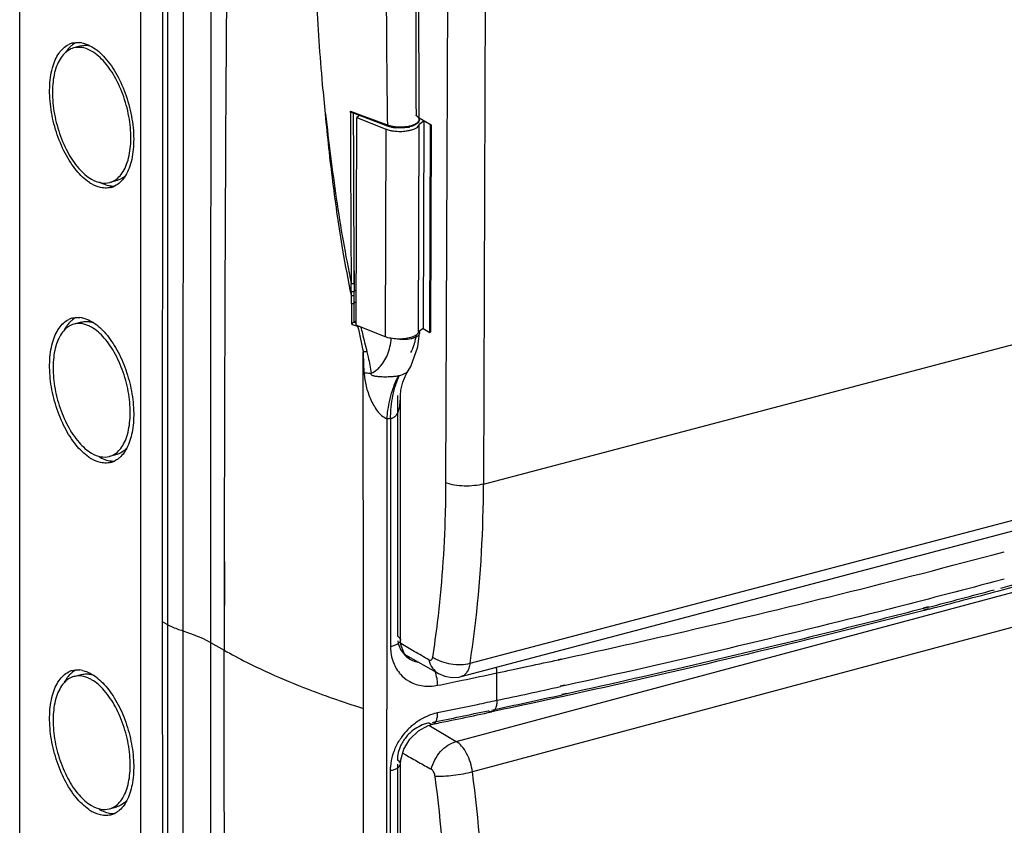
# Model space of a CAD drawing. Header units: millimetres. Extents: x 4 to 353, y -234 to 724.
# Tile 5 of 10: x 4 to 220, y 116 to 292. Entities that reach past the tile are written whole.
import ezdxf

# ---------------------------------------------------------------- set-up
doc = ezdxf.new("R2010")
doc.units = ezdxf.units.MM
doc.header["$LTSCALE"] = 30.734
doc.layers.get('0').update_dxf_attribs({"linetype": 'CONTINUOUS'})

msp = doc.modelspace()

# ---------------------------------------------------------------- linework, layer by layer
at = {"color": 7, "linetype": 'Continuous'}
for p, q in [((4.23, -168.61), (4.23, 532.4)), ((30.73, -104.28), (30.73, 430.84)), ((36.58, 427.41), (36.57, -107.64)), ((97.61, 190.84), (98.04, 313.7)), ((17.7, 286.54), (16.04, 286.1)), ((77.96, 225.41), (78.11, 270.89)), ((78.65, 271.34), (78.11, 270.89)), ((78.11, 270.89), (84.45, 268.34)), ((91.74, 270.81), (94.37, 269.3)), ((94.21, 269.26), (91.74, 270.69)), ((91.77, 269.44), (92.74, 270.11)), ((92.74, 270.11), (92.58, 224.64)), ((91.58, 223.89), (91.74, 269.36)), ((91.61, 223.96), (91.77, 269.44)), ((91.74, 269.36), (91.77, 269.44)), ((94.06, 223.78), (94.21, 269.26)), ((94.37, 269.3), (94.21, 223.83)), ((94.21, 269.26), (94.37, 269.3)), ((25.6, 257.07), (23.94, 256.63)), ((17.76, 226.07), (16.11, 225.63)), ((84.29, 222.86), (77.96, 225.41)), ((92.58, 224.64), (91.61, 223.96)), ((92.58, 224.64), (94.06, 223.78)), ((91.61, 223.96), (91.58, 223.89)), ((94.06, 223.78), (94.21, 223.83)), ((100.97, 148.46), (338.72, 211.18)), ((25.53, 197.1), (23.88, 196.66)), ((88.75, 153.2), (96, 149.1)), ((16.11, 148.45), (17.76, 148.89)), ((100.97, 148.46), (100.97, 148.46)), ((88.13, 131.7), (88.81, 131.31)), ((88.13, 131.7), (88.81, 131.31)), ((23.88, 119.48), (25.53, 119.92))]:
    msp.add_line(p, q, dxfattribs=at)
at = {"color": 6, "linetype": 'Continuous'}
for p, q in [((35.53, 425.79), (35.47, 160.49)), ((76.69, 272.28), (78.8, 271.49)), ((77.07, 271.93), (84.72, 269.07)), ((78.71, 271.39), (78.41, 271.5)), ((78.71, 271.39), (78.41, 271.5)), ((78.8, 271.49), (84.58, 269.33)), ((84.86, 269.08), (84.72, 269.07)), ((84.72, 269.07), (84.72, 269.07)), ((84.72, 269.07), (84.97, 268.98)), ((77.42, 240.05), (77.46, 234.57)), ((77.43, 240.06), (77.47, 234.57)), ((91.83, 223.67), (91.75, 224.06)), ((87.65, 156.41), (87.65, 209.97)), ((84.67, 204.91), (84.66, 141.28)), ((203.35, 163.28), (202.24, 163)), ((203.45, 163.22), (202.35, 162.94)), ((35.47, 160.49), (35.53, -104.78)), ((87.65, 75.73), (87.65, 129.29))]:
    msp.add_line(p, q, dxfattribs=at)
at = {"color": 9, "linetype": 'Continuous'}
for p, q in [((106.25, 313.49), (105.83, 190.61)), ((40.07, 300.6), (39.96, 172.02)), ((76.69, 271.94), (76.69, 272.28)), ((76.69, 271.94), (76.69, 272.28)), ((84.74, 269.12), (83.2, 269.7)), ((91.05, 271.67), (91.05, 271.3)), ((91.05, 271.67), (91.05, 271.3)), ((91.74, 270.41), (91.74, 270.42)), ((84.45, 268.34), (84.29, 222.86)), ((84.58, 269.33), (84.83, 269.24)), ((84.97, 268.98), (84.97, 268.98)), ((84.97, 268.98), (85.11, 268.98)), ((105.83, 190.61), (343.51, 253.31)), ((77.47, 234.57), (77.48, 234)), ((77.47, 234.57), (77.49, 232.86)), ((77.48, 233.43), (77.48, 232.86)), ((76.88, 230.15), (76.88, 225.66)), ((91.83, 223.67), (91.83, 223.67)), ((79.51, 154.65), (79.5, 219.52)), ((89.33, 215.38), (89.33, 215.38)), ((102.88, 151.35), (340.63, 214.07)), ((86.97, 209.97), (86.97, 157.28)), ((87.65, 209.97), (87.65, 209.97)), ((85.46, 205.01), (85.46, 155.01)), ((99.87, 134.24), (337.61, 197.97)), ((341.16, 191.28), (103.41, 127.55)), ((46.03, 172.89), (46.02, 155.92)), ((46.02, 172.88), (46.02, 172.42)), ((49.03, 173.63), (49.03, 154.22)), ((49.07, 173.62), (49.03, 154.22)), ((39.96, 172.02), (39.95, 158.46)), ((46.02, 172.42), (46.02, 155.92)), ((219.92, 169.81), (217.63, 169.22)), ((219.92, 169.81), (217.66, 169.2)), ((203.24, 163.71), (202.13, 163.42)), ((203.34, 163.65), (202.24, 163.36)), ((39.95, 158.46), (39.98, 113.76)), ((46.02, 155.92), (46.02, 153.67)), ((46.02, 155.92), (49.03, 154.22)), ((87.65, 156.41), (87.65, 156.41)), ((46.02, 153.67), (46.02, 153.21)), ((79.52, 141.49), (79.51, 154.65)), ((46.02, 152.29), (46.03, 110.52)), ((89.69, 152.29), (89.69, 152.29)), ((122.21, 152.2), (122.84, 152.34)), ((122.3, 152.14), (122.93, 152.28)), ((108.76, 146.25), (108.76, 149.23)), ((111.93, 149.93), (115.59, 150.74)), ((111.96, 149.91), (113.99, 150.35)), ((113.99, 150.35), (115.65, 150.7)), ((108.76, 143.26), (108.76, 146.25)), ((123.67, 146.55), (122.62, 146.32)), ((123.76, 146.48), (122.71, 146.25)), ((124.07, 144.76), (123.02, 144.53)), ((124.16, 144.7), (123.11, 144.46)), ((79.51, 134.03), (79.51, 141.48)), ((84.67, 77.67), (84.66, 141.29)), ((93.87, 137.78), (99.87, 134.24)), ((94.73, 138.03), (94.74, 138.03)), ((79.51, 63.47), (79.51, 134.03)), ((85.46, 77.88), (85.46, 127.89)), ((86.97, 129.29), (86.97, 75.73)), ((87.65, 129.29), (87.65, 129.29))]:
    msp.add_line(p, q, dxfattribs=at)
at = {"color": 6, "linetype": 'Continuous'}
for points in [[(91.74, 270.42), (91.7, 299.78), (91.71, 331.21), (91.76, 361.63)], [(89.33, 215.38), (89.91, 216.34), (91.44, 220.66), (91.83, 223.67)], [(87.65, 209.97), (87.73, 211.15), (88.13, 212.92), (88.92, 214.7), (89.33, 215.38)], [(89.69, 152.29), (88.42, 153.52), (87.71, 155.49), (87.65, 156.41)], [(87.65, 129.29), (87.71, 130.2), (88.36, 132.55), (89.7, 134.76), (91.56, 136.56), (93.71, 137.74), (94.73, 138.03)]]:
    msp.add_lwpolyline(points, dxfattribs=at)
at = {"color": 9, "linetype": 'Continuous'}
msp.add_lwpolyline([(46.02, 155.92), (46.05, 69.05), (46.16, -18.81)], dxfattribs=at)
at = {"color": 7, "linetype": 'Continuous'}
msp.add_lwpolyline([(96, 149.1), (97.35, 148.52), (98.91, 148.25), (100.47, 148.34), (100.97, 148.46)], dxfattribs=at)
for centre, radius, start, end in [((16.91, 282.86), 4.45, 106.3301, 115.8187), ((18.96, 282.67), 5.19, 124.6767, 129.7348), ((16.9, 282.92), 4.39, 105.0029, 106.2965), ((18.72, 283), 4.79, 117.3791, 124.691), ((16.88, 282.07), 5.24, 79.0458, 84.5508), ((20.68, 281.09), 7.53, 142.5283, 147.8224), ((16.13, 278.7), 7.72, 59.9756, 62.602), ((87.52, 278.6), 10.77, 266.7365, 274.0794), ((88.01, 275.26), 7.38, 282.2692, 283.8355), ((24.57, 264.23), 9.13, 236.2769, 239.951), ((24.76, 261.1), 5.25, 259.0183, 264.4283), ((23.09, 259.8), 4.39, 285.0029, 286.2994), ((23.07, 259.86), 4.45, 286.3329, 295.8187), ((16.91, 222.65), 4.45, 106.6335, 115.8185), ((18.98, 222.41), 5.25, 124.6945, 130.9061), ((16.89, 222.7), 4.39, 105.003, 106.6017), ((18.72, 222.79), 4.79, 117.3788, 124.6902), ((16.87, 221.78), 5.31, 77.6101, 84.5222), ((16.23, 218.42), 7.52, 59.9668, 63.2884), ((24.64, 204.13), 9.27, 235.4337, 239.931), ((24.77, 200.96), 5.32, 257.5824, 264.4001), ((23.07, 199.64), 4.44, 285.0438, 295.8185), ((-184.03, 191.77), 281.64, 358.4395, 359.8104), ((16.91, 145.47), 4.45, 106.6335, 115.8185), ((18.98, 145.23), 5.25, 124.6945, 130.9061), ((16.89, 145.52), 4.39, 105.003, 106.6017), ((18.72, 145.61), 4.79, 117.3788, 124.6902), ((16.87, 144.6), 5.31, 77.6101, 84.5222), ((16.23, 141.24), 7.52, 59.9668, 63.2884), ((24.64, 126.95), 9.27, 235.4337, 239.931), ((24.77, 123.77), 5.32, 257.5955, 264.4004), ((23.07, 122.46), 4.44, 285.0438, 295.8185)]:
    msp.add_arc(centre, radius, start, end, dxfattribs=at)
at = {"color": 9, "linetype": 'Continuous'}
for centre, radius, start, end in [((6985.22, 284.63), 6908.55, 180.105287, 180.41549), ((89.7, 268.99), 2.67, 57.5082, 59.5393), ((91.12, 270.41), 0.62, 0.34, 12.1393), ((86.55, 273.96), 5.03, 250.0379, 252.0152), ((86.7, 273.38), 4.67, 250.0809, 252.8207), ((87.02, 274.4), 5.74, 252.8519, 256.672), ((87.25, 275.36), 6.73, 256.618, 258.6713), ((87.36, 275.9), 7.28, 258.6621, 260.1863), ((87.44, 276.35), 7.74, 260.1884, 262.1435), ((87.62, 278.98), 10.16, 271.3971, 276.6578), ((87.77, 277.66), 8.83, 276.6274, 280.9169), ((87.93, 275.7), 7.08, 280.7438, 282.1191), ((88, 276.45), 7.6, 280.9655, 283.2971), ((-521.26, 227.51), 598.16, 0.50757, 0.67232), ((-235.89, 230.04), 312.78, 0.3387, 0.5075), ((-601, 230.8), 677.89, 359.94499, 0.09197), ((-229.97, 230.38), 307.47, 0.2893, 0.4604), ((-212.93, 230.46), 290.42, 359.9471, 0.2908), ((142.62, 425.73), 210.6, 251.812, 252.0746), ((143.32, 427.91), 212.89, 252.0744, 252.2045), ((69.27, 197.78), 28.87, 70.3453, 71.8633), ((463.68, 306.86), 393.97, 191.9612, 192.8085), ((444.82, 311.25), 375.88, 193.2713, 193.488), ((446.85, 311.74), 377.97, 193.4884, 194.1148), ((82.21, 180.43), 39.19, 92.8016, 93.957), ((83.48, 216.8), 11.96, 275.7375, 279.5658), ((-282.44, 2033.37), 1931.8, 285.04847, 285.56511), ((-296.34, 2085.03), 1985.29, 284.57752, 285.00518), ((95.97, 155.01), 10.51, 179.9934, 183.5391), ((94.17, 154.62), 8.65, 198.5727, 208.1461), ((-360.97, 2371.17), 2271.04, 282.11454, 282.28614), ((93.68, 154.36), 8.1, 208.1531, 219.4426), ((93.45, 154.18), 7.81, 219.5215, 222.015), ((93.47, 154.21), 7.84, 222.0645, 238.7079), ((-391.71, 2519.29), 2422.32, 281.73962, 281.92357), ((93.46, 154.2), 7.84, 238.7482, 241.3605), ((-344.44, 2287.31), 2185.57, 281.62016, 281.76365), ((-362.16, 2370.7), 2276.68, 281.93758, 282.29666), ((-346.94, 2298.5), 2202.89, 281.59375, 281.82525), ((-361.58, 2356.75), 2264.76, 281.95644, 282.35748), ((-370.57, 2399.21), 2308.16, 281.62813, 281.93766), ((99.59, 126.88), 14.35, 136.0472, 144.77), ((95.69, 129.66), 8.79, 131.7808, 147.2365), ((99.66, 126.82), 14.44, 133.7922, 136.063), ((99.21, 127.16), 13.87, 144.7912, 148.0779)]:
    msp.add_arc(centre, radius, start, end, dxfattribs=at)
at = {"color": 6, "linetype": 'Continuous'}
for centre, radius, start, end in [((163.01, 490.9), 235.15, 248.6196, 248.9136), ((7905.55, 286.95), 7828.26, 180.109848, 180.343227), ((164.83, 495.63), 240.22, 248.9893, 249.2038), ((166.15, 499.11), 243.93, 249.2039, 249.4904), ((86.75, 273.89), 5.23, 250.1199, 253.9972), ((87.09, 275.08), 6.46, 253.9761, 257.4603), ((87.3, 275.96), 7.37, 257.4186, 259.2214), ((87.39, 276.46), 7.88, 259.216, 260.6691), ((87.47, 276.97), 8.39, 260.6764, 263.1289), ((87.95, 275.97), 7.37, 281.4593, 282.3741), ((88.03, 275.62), 7.01, 282.3734, 283.3446), ((80.8, 221.16), 5.92, 122.8958, 124.2212), ((81.24, 220.47), 6.74, 119.8005, 122.8576), ((-283.39, 2040.51), 1939.39, 285.0044, 285.53555), ((-296.63, 2089.83), 1990.45, 284.55109, 285.00513), ((-370.17, 2400.96), 2310.19, 281.60961, 281.93779)]:
    msp.add_arc(centre, radius, start, end, dxfattribs=at)
at = {"color": 9, "linetype": 'Continuous'}
for points, knots in [([(50.49, 398.97), (50.27, 380.21), (49.47, 305.1), (49.09, 229.98), (49.03, 173.63)], [0, 0, 0, 0, 0.249784, 1, 1, 1, 1]), ([(46.25, 389), (46.22, 370.98), (46.1, 298.94), (46.03, 226.9), (46.02, 172.88)], [0, 0, 0, 0, 0.250106, 1, 1, 1, 1]), ([(84.84, 269.24), (84.74, 276.84), (84.47, 307.26), (84.58, 337.69), (84.88, 360.51)], [0, 0, 0, 0, 0.249896, 1, 1, 1, 1]), ([(91.07, 361.31), (91.05, 353.85), (90.97, 323.97), (90.99, 294.09), (91.05, 271.67)], [0, 0, 0, 0, 0.249666, 1, 1, 1, 1]), ([(71.23, 271.65), (71, 273.79), (70.17, 282.31), (69.56, 290.85), (69.26, 297.25)], [0, 0, 0, 0, 0.251591, 1, 1, 1, 1]), ([(76.89, 231.87), (76.23, 235.18), (74.69, 243.46), (72.76, 256.72), (71.67, 266.68), (71.23, 271.65)], [0, 0, 0, 0, 0.252252, 0.627848, 1, 1, 1, 1]), ([(71.23, 271.65), (71.57, 268.56), (72.31, 262.38), (73.55, 253.09), (75.02, 243.8), (76.22, 237.62), (76.86, 234.53)], [0, 0, 0, 0, 0.248263, 0.497457, 0.747941, 1, 1, 1, 1]), ([(89.75, 269.05), (90.13, 269.14), (90.77, 269.34), (91.35, 269.7), (91.54, 269.92)], [0, 0, 0, 0, 0.576045, 1, 1, 1, 1]), ([(91.6, 270.82), (91.58, 270.85), (91.49, 270.97), (91.37, 271.07), (91.28, 271.14)], [0, 0, 0, 0, 0.229405, 1, 1, 1, 1]), ([(91.54, 269.92), (91.57, 269.96), (91.67, 270.1), (91.74, 270.28), (91.74, 270.41)], [0, 0, 0, 0, 0.277145, 1, 1, 1, 1]), ([(85, 269.18), (85.09, 269.15), (85.5, 269.03), (85.92, 268.95), (86.24, 268.9)], [0, 0, 0, 0, 0.233137, 1, 1, 1, 1]), ([(86.24, 268.9), (86.37, 268.89), (86.91, 268.82), (87.45, 268.81), (87.86, 268.82)], [0, 0, 0, 0, 0.244293, 1, 1, 1, 1]), ([(87.83, 268.61), (87.47, 268.6), (86.98, 268.61), (86.5, 268.67), (86.38, 268.68)], [0, 0, 0, 0, 0.755694, 1, 1, 1, 1]), ([(89.25, 268.75), (89.13, 268.73), (88.67, 268.65), (88.19, 268.61), (87.83, 268.61)], [0, 0, 0, 0, 0.241211, 1, 1, 1, 1]), ([(91.14, 269.58), (90.96, 269.38), (90.39, 269.04), (89.78, 268.86), (89.41, 268.78)], [0, 0, 0, 0, 0.42357, 1, 1, 1, 1]), ([(76.86, 234.53), (76.96, 234.5), (77.17, 234.48), (77.38, 234.52), (77.47, 234.57)], [0, 0, 0, 0, 0.521181, 1, 1, 1, 1]), ([(76.88, 232.81), (76.98, 232.78), (77.19, 232.77), (77.4, 232.8), (77.48, 232.86)], [0, 0, 0, 0, 0.529934, 1, 1, 1, 1]), ([(76.89, 231.89), (76.99, 231.86), (77.2, 231.85), (77.41, 231.88), (77.49, 231.94)], [0, 0, 0, 0, 0.532559, 1, 1, 1, 1]), ([(76.88, 230.15), (76.99, 230.12), (77.2, 230.1), (77.41, 230.14), (77.49, 230.19)], [0, 0, 0, 0, 0.532767, 1, 1, 1, 1]), ([(83, 216.13), (83.77, 216.91), (85.04, 218.95), (85.52, 221.27), (85.62, 222.51)], [0, 0, 0, 0, 0.468443, 1, 1, 1, 1]), ([(89.88, 222.39), (89.65, 222.34), (88.68, 222.19), (87.69, 222.2), (86.95, 222.31)], [0, 0, 0, 0, 0.240196, 1, 1, 1, 1]), ([(91.83, 223.67), (91.81, 223.36), (91.36, 222.9), (90.64, 222.58), (90.15, 222.44), (89.88, 222.39)], [0, 0, 0, 0, 0.380616, 0.661942, 1, 1, 1, 1]), ([(91.05, 223.14), (91.03, 223.02), (90.95, 222.53), (90.85, 222.06), (90.76, 221.7)], [0, 0, 0, 0, 0.256779, 1, 1, 1, 1]), ([(90.76, 221.7), (90.7, 221.49), (90.48, 220.69), (90.16, 219.92), (89.87, 219.38)], [0, 0, 0, 0, 0.266175, 1, 1, 1, 1]), ([(79.69, 214.97), (79.65, 216.11), (79.6, 217.63), (79.53, 219.14), (79.51, 219.52)], [0, 0, 0, 0, 0.751517, 1, 1, 1, 1]), ([(80.3, 219.57), (80.39, 219.17), (80.75, 217.61), (81.03, 216.04), (81.23, 214.86)], [0, 0, 0, 0, 0.25194, 1, 1, 1, 1]), ([(81.23, 214.86), (81.72, 215.1), (82.33, 215.51), (82.87, 216), (83, 216.13)], [0, 0, 0, 0, 0.74559, 1, 1, 1, 1]), ([(79.69, 214.97), (79.82, 214.96), (80.34, 214.94), (80.85, 214.9), (81.23, 214.86)], [0, 0, 0, 0, 0.25729, 1, 1, 1, 1]), ([(79.69, 214.97), (79.69, 214.48), (79.8, 213.51), (80.19, 211.57), (80.83, 209.67), (81.71, 207.89), (82.49, 206.64), (83.44, 205.57), (84.26, 205.09), (84.67, 204.91)], [0, 0, 0, 0, 0.124278, 0.251344, 0.507489, 0.635069, 0.761301, 0.88411, 1, 1, 1, 1]), ([(81.23, 214.86), (81.2, 214.82), (81.16, 214.72), (81.22, 214.49), (81.49, 214.39), (81.78, 214.31), (82.08, 214.26), (82.38, 214.22), (82.78, 214.17), (83.31, 214.14), (83.96, 214.11), (84.87, 214.11), (85.57, 214.14), (86.05, 214.18)], [0, 0, 0, 0, 0.027161, 0.059955, 0.121363, 0.179444, 0.236841, 0.29453, 0.352873, 0.472444, 0.596808, 0.72654, 1, 1, 1, 1]), ([(86.05, 214.18), (86.36, 214.21), (86.78, 214.25), (87.19, 214.32), (87.29, 214.34)], [0, 0, 0, 0, 0.755963, 1, 1, 1, 1]), ([(86.09, 211.73), (86.18, 211.97), (86.52, 212.86), (86.93, 213.74), (87.29, 214.34)], [0, 0, 0, 0, 0.266443, 1, 1, 1, 1]), ([(86.43, 211.79), (86.5, 212.03), (86.78, 212.91), (87.13, 213.78), (87.44, 214.38)], [0, 0, 0, 0, 0.267765, 1, 1, 1, 1]), ([(87.44, 214.38), (87.86, 214.5), (88.53, 214.75), (89.18, 215.15), (89.33, 215.38)], [0, 0, 0, 0, 0.610005, 1, 1, 1, 1]), ([(84.67, 204.91), (84.73, 205.52), (85, 207.83), (85.51, 210.12), (86.09, 211.73)], [0, 0, 0, 0, 0.266004, 1, 1, 1, 1]), ([(85.46, 205.01), (85.48, 205.63), (85.61, 207.9), (85.97, 210.18), (86.43, 211.79)], [0, 0, 0, 0, 0.267726, 1, 1, 1, 1]), ([(85.46, 205.01), (85.69, 205.02), (86.15, 205.13), (86.69, 205.6), (87.06, 206.22), (87.4, 207.16), (87.61, 208.43), (87.65, 209.45), (87.65, 209.97)], [0, 0, 0, 0, 0.11476, 0.231405, 0.353413, 0.479302, 0.737538, 1, 1, 1, 1]), ([(105.83, 190.61), (105.17, 190.43), (103.78, 190.2), (101.64, 190.12), (99.55, 190.31), (98.22, 190.62), (97.61, 190.84)], [0, 0, 0, 0, 0.244691, 0.508809, 0.768336, 1, 1, 1, 1]), ([(102.88, 151.35), (103.36, 154.47), (105.1, 167.49), (105.8, 180.64), (105.83, 190.61)], [0, 0, 0, 0, 0.240745, 1, 1, 1, 1]), ([(122.93, 152.28), (131.19, 154.08), (163.65, 161.35), (195.95, 169.36), (219.92, 175.79)], [0, 0, 0, 0, 0.2542, 1, 1, 1, 1]), ([(217.66, 169.2), (210.01, 167.16), (178.84, 159.05), (147.49, 151.67), (123.76, 146.48)], [0, 0, 0, 0, 0.245867, 1, 1, 1, 1]), ([(202.24, 163.36), (195.85, 161.71), (169.91, 155.11), (143.85, 149.02), (124.16, 144.7)], [0, 0, 0, 0, 0.246607, 1, 1, 1, 1]), ([(35.47, 160.49), (36.1, 160.06), (37.57, 159.29), (39.13, 158.73), (39.98, 158.48)], [0, 0, 0, 0, 0.461024, 1, 1, 1, 1]), ([(39.95, 158.46), (40.52, 158.29), (42.6, 157.59), (44.63, 156.71), (46.02, 155.92)], [0, 0, 0, 0, 0.27058, 1, 1, 1, 1]), ([(87.64, 156.41), (87.64, 156.05), (87.09, 155.54), (86.28, 155.21), (85.75, 155.06), (85.46, 155.01)], [0, 0, 0, 0, 0.393799, 0.681731, 1, 1, 1, 1]), ([(86.97, 157.28), (87.07, 157.23), (87.38, 157.03), (87.65, 156.67), (87.64, 156.41)], [0, 0, 0, 0, 0.294393, 1, 1, 1, 1]), ([(87.05, 156.3), (87.09, 156.03), (87.31, 154.99), (87.83, 154.01), (88.35, 153.41)], [0, 0, 0, 0, 0.257802, 1, 1, 1, 1]), ([(50.34, -77.92), (50.12, -58.56), (49.35, 18.82), (49.03, 96.2), (49.03, 154.22)], [0, 0, 0, 0, 0.250227, 1, 1, 1, 1]), ([(49.03, 154.22), (50.63, 153.31), (57.61, 149.59), (64.92, 146.53), (70.62, 144.46)], [0, 0, 0, 0, 0.233384, 1, 1, 1, 1]), ([(85.48, 154.36), (85.5, 154.14), (85.58, 153.3), (85.76, 152.46), (85.96, 151.86)], [0, 0, 0, 0, 0.254655, 1, 1, 1, 1]), ([(89.69, 152.29), (90.09, 152.06), (90.67, 151.81), (91.27, 151.66), (91.43, 151.63)], [0, 0, 0, 0, 0.746413, 1, 1, 1, 1]), ([(93.86, 152.09), (94.02, 151.46), (94.52, 150.28), (95.47, 149.4), (96, 149.1)], [0, 0, 0, 0, 0.51776, 1, 1, 1, 1]), ([(94.71, 152.7), (95.9, 151.93), (97.99, 151.21), (100.81, 151), (102.22, 151.18), (102.88, 151.35)], [0, 0, 0, 0, 0.500403, 0.76001, 1, 1, 1, 1]), ([(102.88, 151.35), (102.82, 151), (102.67, 150.34), (102.27, 149.46), (101.71, 148.78), (101.22, 148.52), (100.97, 148.46)], [0, 0, 0, 0, 0.290064, 0.555591, 0.790052, 1, 1, 1, 1]), ([(108.76, 149.23), (108.76, 149.34), (108.75, 149.75), (108.7, 150.16), (108.66, 150.48)], [0, 0, 0, 0, 0.241306, 1, 1, 1, 1]), ([(89.7, 147.33), (90.59, 146.84), (92.62, 146.2), (94.74, 146.32), (95.78, 146.53)], [0, 0, 0, 0, 0.486856, 1, 1, 1, 1]), ([(95.78, 146.53), (95.78, 146.65), (95.77, 147.15), (95.71, 147.64), (95.65, 148.02)], [0, 0, 0, 0, 0.231585, 1, 1, 1, 1]), ([(70.62, 144.46), (71.34, 144.2), (74.29, 143.16), (77.26, 142.18), (79.51, 141.48)], [0, 0, 0, 0, 0.245258, 1, 1, 1, 1]), ([(108.76, 143.26), (108.76, 142.94), (108.72, 142.35), (108.52, 141.56), (108.2, 140.98), (107.85, 140.77), (107.69, 140.73)], [0, 0, 0, 0, 0.330816, 0.608723, 0.826552, 1, 1, 1, 1]), ([(92.51, 139.34), (92.77, 139.48), (93.82, 140), (94.94, 140.37), (95.78, 140.56)], [0, 0, 0, 0, 0.255591, 1, 1, 1, 1]), ([(94.74, 138.03), (94.9, 138.07), (95.25, 138.29), (95.56, 138.89), (95.75, 139.67), (95.78, 140.25), (95.78, 140.56)], [0, 0, 0, 0, 0.174239, 0.400676, 0.683794, 1, 1, 1, 1]), ([(107.69, 140.73), (107.63, 140.72), (107.33, 140.7), (107.04, 140.83), (106.86, 140.97)], [0, 0, 0, 0, 0.226284, 1, 1, 1, 1]), ([(89.67, 137.24), (89.88, 137.45), (90.76, 138.24), (91.74, 138.92), (92.51, 139.34)], [0, 0, 0, 0, 0.253432, 1, 1, 1, 1]), ([(93.93, 138.27), (93.56, 138.21), (92.07, 137.82), (90.7, 136.99), (89.83, 136.22)], [0, 0, 0, 0, 0.243382, 1, 1, 1, 1]), ([(93.93, 138.27), (93.99, 138.23), (94.23, 138.07), (94.53, 137.99), (94.73, 138.03)], [0, 0, 0, 0, 0.274078, 1, 1, 1, 1]), ([(85.98, 131.3), (86.07, 131.58), (86.44, 132.69), (86.97, 133.75), (87.43, 134.5)], [0, 0, 0, 0, 0.247383, 1, 1, 1, 1]), ([(88.29, 134.42), (88.08, 134.1), (87.36, 132.79), (86.97, 131.27), (86.97, 130.16)], [0, 0, 0, 0, 0.25842, 1, 1, 1, 1]), ([(94.4, 128.14), (94.72, 129.56), (96.08, 132.18), (98.55, 133.89), (99.87, 134.24)], [0, 0, 0, 0, 0.515962, 1, 1, 1, 1]), ([(103.41, 127.55), (103.32, 128.24), (103.01, 129.64), (102.23, 131.58), (101.19, 133.18), (100.31, 133.98), (99.87, 134.24)], [0, 0, 0, 0, 0.269761, 0.550073, 0.802205, 1, 1, 1, 1]), ([(85.46, 127.89), (85.47, 128.17), (85.53, 129.32), (85.74, 130.47), (85.98, 131.3)], [0, 0, 0, 0, 0.245072, 1, 1, 1, 1]), ([(87.64, 129.29), (87.64, 129.37), (87.56, 129.75), (87.23, 130.01), (86.97, 130.16)], [0, 0, 0, 0, 0.219132, 1, 1, 1, 1]), ([(85.46, 127.89), (85.75, 127.94), (86.28, 128.09), (87.09, 128.42), (87.64, 128.93), (87.64, 129.29)], [0, 0, 0, 0, 0.318582, 0.606644, 1, 1, 1, 1]), ([(103.41, 127.55), (102.75, 127.37), (101.35, 127.07), (99.24, 126.74), (97.18, 126.56), (95.85, 126.53), (95.24, 126.57)], [0, 0, 0, 0, 0.249652, 0.518185, 0.777334, 1, 1, 1, 1]), ([(106.22, 85.08), (106.22, 88.55), (105.98, 102.74), (104.78, 116.91), (103.41, 127.55)], [0, 0, 0, 0, 0.24413, 1, 1, 1, 1])]:
    msp.add_open_spline(points, degree=3, knots=knots, dxfattribs=at)
at = {"color": 7, "linetype": 'Continuous'}
for points, knots in [([(15.76, 287.16), (15.89, 287.19), (16.42, 287.31), (16.97, 287.32), (17.38, 287.29)], [0, 0, 0, 0, 0.246684, 1, 1, 1, 1]), ([(17.88, 287.21), (18.05, 287.18), (18.79, 287), (19.49, 286.68), (19.99, 286.39)], [0, 0, 0, 0, 0.236756, 1, 1, 1, 1]), ([(19.5, 256.64), (18.43, 257.35), (16.4, 259.33), (14, 263.11), (12.13, 267.64), (10.98, 272.52), (10.65, 277.28), (11.1, 280.96), (11.95, 283.45), (12.97, 285.33), (14.12, 286.45), (14.98, 286.86)], [0, 0, 0, 0, 0.112793, 0.246075, 0.392703, 0.542645, 0.685269, 0.811335, 0.866378, 0.915787, 1, 1, 1, 1]), ([(16.04, 286.1), (15.62, 285.98), (14.77, 285.59), (13.69, 284.62), (12.79, 283.28), (11.83, 280.97), (11.28, 277.41), (11.52, 272.75), (12.63, 267.94), (14.48, 263.47), (16.88, 259.82), (18.93, 257.95), (19.99, 257.34)], [0, 0, 0, 0, 0.040038, 0.082892, 0.130609, 0.184234, 0.309121, 0.452924, 0.605394, 0.75441, 0.888551, 1, 1, 1, 1]), ([(15.63, 286.66), (15.55, 286.59), (15.21, 286.29), (14.91, 285.95), (14.7, 285.68)], [0, 0, 0, 0, 0.241992, 1, 1, 1, 1]), ([(19.68, 285.56), (19.1, 285.86), (17.9, 286.3), (16.61, 286.25), (16.04, 286.1)], [0, 0, 0, 0, 0.527645, 1, 1, 1, 1]), ([(17.7, 286.54), (18.06, 286.64), (18.57, 286.7), (19.08, 286.67), (19.21, 286.66)], [0, 0, 0, 0, 0.744217, 1, 1, 1, 1]), ([(19.99, 286.39), (21.09, 285.76), (23.2, 283.87), (25.72, 280.15), (27.7, 275.59), (28.95, 270.63), (29.35, 265.75), (28.93, 261.95), (28.08, 259.38), (27.06, 257.44), (25.89, 256.28), (25.01, 255.86)], [0, 0, 0, 0, 0.109556, 0.240868, 0.387034, 0.537772, 0.681921, 0.809613, 0.865334, 0.91526, 1, 1, 1, 1]), ([(23.94, 256.63), (24.37, 256.74), (25.22, 257.13), (26.3, 258.1), (27.19, 259.44), (28.15, 261.75), (28.71, 265.31), (28.47, 269.97), (27.36, 274.78), (25.51, 279.25), (23.1, 282.91), (21.06, 284.77), (19.99, 285.39)], [0, 0, 0, 0, 0.040038, 0.082892, 0.130609, 0.184234, 0.309121, 0.452924, 0.605394, 0.75441, 0.888551, 1, 1, 1, 1]), ([(84.45, 268.34), (84.53, 268.31), (84.9, 268.17), (85.28, 268.07), (85.58, 268.01)], [0, 0, 0, 0, 0.23131, 1, 1, 1, 1]), ([(85.58, 268.01), (85.69, 267.99), (86.12, 267.92), (86.57, 267.87), (86.91, 267.85)], [0, 0, 0, 0, 0.241635, 1, 1, 1, 1]), ([(88.29, 267.86), (88.4, 267.87), (88.83, 267.91), (89.26, 267.97), (89.58, 268.04)], [0, 0, 0, 0, 0.258671, 1, 1, 1, 1]), ([(89.78, 268.09), (90.04, 268.15), (90.51, 268.3), (91.23, 268.64), (91.68, 269.06), (91.74, 269.36)], [0, 0, 0, 0, 0.332137, 0.611031, 1, 1, 1, 1]), ([(19.99, 257.34), (20.62, 256.97), (21.91, 256.44), (23.33, 256.46), (23.94, 256.63)], [0, 0, 0, 0, 0.531287, 1, 1, 1, 1]), ([(21.65, 256.77), (21.82, 256.67), (22.49, 256.31), (23.21, 256.06), (23.76, 255.95)], [0, 0, 0, 0, 0.264835, 1, 1, 1, 1]), ([(27.36, 258.03), (27.23, 257.92), (26.7, 257.5), (26.08, 257.2), (25.6, 257.07)], [0, 0, 0, 0, 0.259538, 1, 1, 1, 1]), ([(22.61, 255.44), (22.39, 255.46), (21.48, 255.6), (20.61, 255.97), (19.99, 256.33)], [0, 0, 0, 0, 0.234416, 1, 1, 1, 1]), ([(24.23, 255.57), (24.1, 255.53), (23.57, 255.41), (23.02, 255.4), (22.61, 255.44)], [0, 0, 0, 0, 0.246684, 1, 1, 1, 1]), ([(19.38, 196.5), (18.32, 197.23), (16.31, 199.23), (13.93, 203.02), (12.09, 207.55), (10.96, 212.4), (10.65, 217.13), (11.11, 220.79), (11.96, 223.26), (12.98, 225.13), (14.12, 226.24), (14.98, 226.65)], [0, 0, 0, 0, 0.113553, 0.247288, 0.394014, 0.543766, 0.686035, 0.811725, 0.866613, 0.915905, 1, 1, 1, 1]), ([(15.76, 226.94), (15.89, 226.98), (16.42, 227.09), (16.97, 227.11), (17.38, 227.07)], [0, 0, 0, 0, 0.246684, 1, 1, 1, 1]), ([(18.01, 226.97), (18.18, 226.94), (18.87, 226.75), (19.52, 226.45), (19.99, 226.18)], [0, 0, 0, 0, 0.237464, 1, 1, 1, 1]), ([(16.11, 225.63), (15.69, 225.52), (14.86, 225.14), (13.79, 224.18), (12.91, 222.87), (11.97, 220.59), (11.42, 217.09), (11.66, 212.51), (12.75, 207.78), (14.57, 203.39), (16.94, 199.8), (18.95, 197.96), (19.99, 197.36)], [0, 0, 0, 0, 0.040038, 0.082892, 0.130609, 0.184234, 0.309121, 0.452924, 0.605394, 0.75441, 0.888551, 1, 1, 1, 1]), ([(14.7, 225.46), (14.63, 225.38), (14.38, 225.03), (14.15, 224.66), (14, 224.38)], [0, 0, 0, 0, 0.241943, 1, 1, 1, 1]), ([(15.55, 226.38), (15.47, 226.31), (15.16, 226.03), (14.89, 225.71), (14.7, 225.46)], [0, 0, 0, 0, 0.242546, 1, 1, 1, 1]), ([(19.61, 225.14), (19.04, 225.42), (17.89, 225.83), (16.66, 225.78), (16.11, 225.63)], [0, 0, 0, 0, 0.526716, 1, 1, 1, 1]), ([(17.76, 226.07), (18.12, 226.17), (18.62, 226.23), (19.12, 226.21), (19.25, 226.19)], [0, 0, 0, 0, 0.744217, 1, 1, 1, 1]), ([(19.25, 226.19), (19.35, 226.18), (19.77, 226.13), (20.19, 226.02), (20.49, 225.91)], [0, 0, 0, 0, 0.242356, 1, 1, 1, 1]), ([(19.99, 226.18), (21.02, 225.59), (23.01, 223.85), (25.42, 220.42), (27.38, 216.21), (28.72, 211.57), (29.31, 206.89), (29.11, 202.57), (28.14, 198.96), (26.86, 197.02), (26.09, 196.36)], [0, 0, 0, 0, 0.106617, 0.233557, 0.37516, 0.522745, 0.666598, 0.797632, 0.90926, 1, 1, 1, 1]), ([(23.88, 196.66), (24.29, 196.77), (25.13, 197.15), (26.19, 198.11), (27.07, 199.42), (28.02, 201.7), (28.56, 205.2), (28.32, 209.78), (27.24, 214.51), (25.41, 218.9), (23.05, 222.5), (21.04, 224.33), (19.99, 224.93)], [0, 0, 0, 0, 0.040038, 0.082892, 0.130609, 0.184234, 0.309121, 0.452924, 0.605394, 0.75441, 0.888551, 1, 1, 1, 1]), ([(89.89, 222.68), (89.45, 222.55), (88.49, 222.38), (87.02, 222.33), (85.59, 222.47), (84.69, 222.7), (84.29, 222.86)], [0, 0, 0, 0, 0.244267, 0.511326, 0.772401, 1, 1, 1, 1]), ([(90.5, 222.9), (90.45, 222.88), (90.26, 222.8), (90.05, 222.73), (89.89, 222.68)], [0, 0, 0, 0, 0.237414, 1, 1, 1, 1]), ([(91.58, 223.89), (91.54, 223.68), (91.22, 223.25), (90.77, 223.01), (90.5, 222.9)], [0, 0, 0, 0, 0.415165, 1, 1, 1, 1]), ([(19.99, 197.36), (20.61, 197), (21.87, 196.47), (23.27, 196.5), (23.88, 196.66)], [0, 0, 0, 0, 0.531287, 1, 1, 1, 1]), ([(21.65, 196.55), (21.81, 196.46), (22.44, 196.12), (23.11, 195.88), (23.62, 195.76)], [0, 0, 0, 0, 0.263885, 1, 1, 1, 1]), ([(26.09, 196.36), (26.01, 196.29), (25.67, 196.01), (25.3, 195.78), (25.01, 195.64)], [0, 0, 0, 0, 0.256569, 1, 1, 1, 1]), ([(27.62, 198.4), (27.47, 198.24), (26.87, 197.67), (26.12, 197.26), (25.53, 197.1)], [0, 0, 0, 0, 0.263951, 1, 1, 1, 1]), ([(22.61, 195.22), (22.39, 195.24), (21.48, 195.39), (20.61, 195.76), (19.99, 196.11)], [0, 0, 0, 0, 0.234416, 1, 1, 1, 1]), ([(24.23, 195.35), (24.1, 195.31), (23.57, 195.2), (23.01, 195.18), (22.61, 195.22)], [0, 0, 0, 0, 0.246684, 1, 1, 1, 1]), ([(94.71, 152.7), (95.11, 155.21), (96.56, 165.62), (97.29, 176.13), (97.51, 184.1)], [0, 0, 0, 0, 0.242026, 1, 1, 1, 1]), ([(93.86, 152.09), (93.95, 152.04), (94.14, 151.97), (94.44, 152.07), (94.63, 152.34), (94.69, 152.57), (94.71, 152.7)], [0, 0, 0, 0, 0.236703, 0.448119, 0.692596, 1, 1, 1, 1]), ([(19.38, 119.32), (18.32, 120.05), (16.31, 122.05), (13.93, 125.84), (12.09, 130.37), (10.96, 135.22), (10.65, 139.95), (11.11, 143.61), (11.96, 146.08), (12.98, 147.95), (14.12, 149.05), (14.98, 149.47)], [0, 0, 0, 0, 0.113553, 0.247288, 0.394014, 0.543766, 0.686035, 0.811725, 0.866613, 0.915905, 1, 1, 1, 1]), ([(15.55, 149.19), (15.47, 149.13), (15.16, 148.85), (14.89, 148.53), (14.7, 148.28)], [0, 0, 0, 0, 0.242546, 1, 1, 1, 1]), ([(15.76, 149.76), (15.89, 149.79), (16.42, 149.91), (16.97, 149.93), (17.38, 149.89)], [0, 0, 0, 0, 0.246684, 1, 1, 1, 1]), ([(17.76, 148.89), (18.12, 148.99), (18.62, 149.05), (19.12, 149.02), (19.25, 149.01)], [0, 0, 0, 0, 0.744217, 1, 1, 1, 1]), ([(18.01, 149.79), (18.18, 149.75), (18.87, 149.57), (19.52, 149.27), (19.99, 149)], [0, 0, 0, 0, 0.237464, 1, 1, 1, 1]), ([(19.25, 149.01), (19.35, 149), (19.77, 148.95), (20.19, 148.84), (20.49, 148.73)], [0, 0, 0, 0, 0.242356, 1, 1, 1, 1]), ([(19.99, 149), (21.02, 148.41), (23.01, 146.66), (25.42, 143.24), (27.38, 139.03), (28.72, 134.38), (29.31, 129.71), (29.11, 125.39), (28.14, 121.78), (26.86, 119.84), (26.09, 119.18)], [0, 0, 0, 0, 0.106617, 0.233557, 0.37516, 0.522745, 0.666598, 0.797632, 0.90926, 1, 1, 1, 1]), ([(16.11, 148.45), (15.69, 148.34), (14.86, 147.96), (13.79, 147), (12.91, 145.69), (11.97, 143.41), (11.42, 139.91), (11.66, 135.33), (12.75, 130.6), (14.57, 126.21), (16.94, 122.61), (18.95, 120.78), (19.99, 120.18)], [0, 0, 0, 0, 0.040038, 0.082892, 0.130609, 0.184234, 0.309121, 0.452924, 0.605394, 0.75441, 0.888551, 1, 1, 1, 1]), ([(14.7, 148.28), (14.63, 148.2), (14.38, 147.85), (14.15, 147.48), (14, 147.2)], [0, 0, 0, 0, 0.241943, 1, 1, 1, 1]), ([(19.61, 147.96), (19.04, 148.24), (17.89, 148.65), (16.66, 148.6), (16.11, 148.45)], [0, 0, 0, 0, 0.526716, 1, 1, 1, 1]), ([(23.88, 119.48), (24.29, 119.59), (25.13, 119.97), (26.19, 120.93), (27.07, 122.24), (28.02, 124.52), (28.56, 128.02), (28.32, 132.6), (27.24, 137.33), (25.41, 141.72), (23.05, 145.31), (21.04, 147.15), (19.99, 147.75)], [0, 0, 0, 0, 0.040038, 0.082892, 0.130609, 0.184234, 0.309121, 0.452924, 0.605394, 0.75441, 0.888551, 1, 1, 1, 1]), ([(88.81, 131.31), (89.74, 130.77), (91.6, 129.71), (93.47, 128.67), (94.4, 128.14)], [0, 0, 0, 0, 0.500825, 1, 1, 1, 1]), ([(95.24, 126.57), (95.2, 126.9), (95.02, 127.49), (94.63, 128.01), (94.4, 128.14)], [0, 0, 0, 0, 0.552425, 1, 1, 1, 1]), ([(98.01, 85.29), (98.01, 88.66), (97.76, 102.45), (96.59, 116.23), (95.24, 126.57)], [0, 0, 0, 0, 0.244104, 1, 1, 1, 1]), ([(27.62, 121.22), (27.47, 121.06), (26.87, 120.49), (26.12, 120.08), (25.53, 119.92)], [0, 0, 0, 0, 0.263951, 1, 1, 1, 1]), ([(19.99, 120.18), (20.61, 119.82), (21.87, 119.29), (23.27, 119.31), (23.88, 119.48)], [0, 0, 0, 0, 0.531287, 1, 1, 1, 1]), ([(22.61, 118.04), (22.39, 118.06), (21.48, 118.21), (20.61, 118.58), (19.99, 118.93)], [0, 0, 0, 0, 0.234416, 1, 1, 1, 1]), ([(21.65, 119.37), (21.81, 119.28), (22.44, 118.94), (23.11, 118.69), (23.62, 118.58)], [0, 0, 0, 0, 0.263894, 1, 1, 1, 1]), ([(26.09, 119.18), (26.01, 119.11), (25.67, 118.83), (25.3, 118.6), (25.01, 118.46)], [0, 0, 0, 0, 0.256569, 1, 1, 1, 1]), ([(24.23, 118.17), (24.1, 118.13), (23.57, 118.02), (23.01, 118), (22.61, 118.04)], [0, 0, 0, 0, 0.246684, 1, 1, 1, 1])]:
    msp.add_open_spline(points, degree=3, knots=knots, dxfattribs=at)
at = {"color": 6, "linetype": 'Continuous'}
for points in [[(76.88, 272.05), (76.81, 272.12), (76.74, 272.2), (76.69, 272.28)], [(77.07, 271.93), (77, 271.95), (76.94, 272), (76.88, 272.05)], [(77.29, 271.94), (77.23, 271.9), (77.14, 271.91), (77.07, 271.93)], [(83.2, 269.7), (82.36, 270.01), (81.52, 270.32), (80.69, 270.63)], [(91.73, 270.41), (91.73, 270.26), (91.69, 270.1), (91.63, 269.96)], [(84.62, 269.16), (84.59, 269.21), (84.58, 269.27), (84.58, 269.33)], [(84.72, 269.07), (84.68, 269.08), (84.64, 269.12), (84.62, 269.16)], [(77.47, 226.06), (77.47, 227.43), (77.49, 228.81), (77.49, 230.19)], [(77.47, 226.05), (77.63, 226), (77.79, 225.94), (77.96, 225.88)]]:
    msp.add_open_spline(points, degree=3, dxfattribs=at)
for points, knots in [([(91.63, 269.96), (91.48, 269.65), (90.81, 269.14), (90.07, 268.9), (89.65, 268.8)], [0, 0, 0, 0, 0.438272, 1, 1, 1, 1]), ([(88.15, 268.59), (87.73, 268.56), (87.17, 268.57), (86.61, 268.62), (86.47, 268.64)], [0, 0, 0, 0, 0.753795, 1, 1, 1, 1]), ([(89.42, 268.75), (89.32, 268.72), (88.9, 268.65), (88.47, 268.6), (88.15, 268.59)], [0, 0, 0, 0, 0.241783, 1, 1, 1, 1]), ([(76.88, 225.66), (76.97, 225.73), (77.16, 225.87), (77.35, 226.01), (77.47, 226.06)], [0, 0, 0, 0, 0.483137, 1, 1, 1, 1]), ([(202.35, 162.94), (194.63, 160.94), (163.21, 153), (131.6, 145.79), (107.69, 140.73)], [0, 0, 0, 0, 0.245994, 1, 1, 1, 1])]:
    msp.add_open_spline(points, degree=3, knots=knots, dxfattribs=at)
at = {"color": 9, "linetype": 'Continuous'}
for points in [[(91.28, 271.14), (91.23, 271.18), (91.18, 271.21), (91.13, 271.25)], [(91.73, 270.55), (91.7, 270.65), (91.66, 270.74), (91.6, 270.82)], [(84.83, 269.24), (84.84, 269.18), (84.85, 269.12), (84.87, 269.07)], [(84.87, 269.07), (84.89, 269.03), (84.93, 268.99), (84.97, 268.98)], [(77.48, 232.86), (77.62, 232.95), (77.77, 233.04), (77.91, 233.12)], [(77.9, 230.45), (77.76, 230.37), (77.62, 230.28), (77.49, 230.19)], [(91.74, 224.03), (91.76, 223.99), (91.78, 223.95), (91.79, 223.91)], [(91.79, 223.91), (91.82, 223.83), (91.83, 223.75), (91.83, 223.67)], [(87.29, 214.34), (87.34, 214.35), (87.39, 214.36), (87.44, 214.38)], [(88.35, 153.41), (88.73, 152.97), (89.19, 152.59), (89.69, 152.29)], [(95.65, 148.02), (95.55, 148.54), (95.42, 149.05), (95.24, 149.54)], [(108.76, 149.23), (109.82, 149.46), (110.89, 149.69), (111.96, 149.91)], [(104.5, 142.36), (105.92, 142.66), (107.34, 142.96), (108.76, 143.26)]]:
    msp.add_open_spline(points, degree=3, dxfattribs=at)
at = {"color": 7, "linetype": 'Continuous'}
for points in [[(24.25, 255.88), (24.54, 255.85), (24.84, 255.85), (25.14, 255.88)], [(24.25, 195.66), (24.54, 195.64), (24.84, 195.63), (25.13, 195.66)], [(90.67, 153.97), (89.68, 154.54), (88.69, 155.11), (87.7, 155.67)], [(93.86, 152.09), (92.8, 152.71), (91.73, 153.34), (90.67, 153.97)], [(24.25, 118.48), (24.54, 118.45), (24.84, 118.45), (25.13, 118.48)]]:
    msp.add_open_spline(points, degree=3, dxfattribs=at)

doc.saveas('drawing.dxf')
